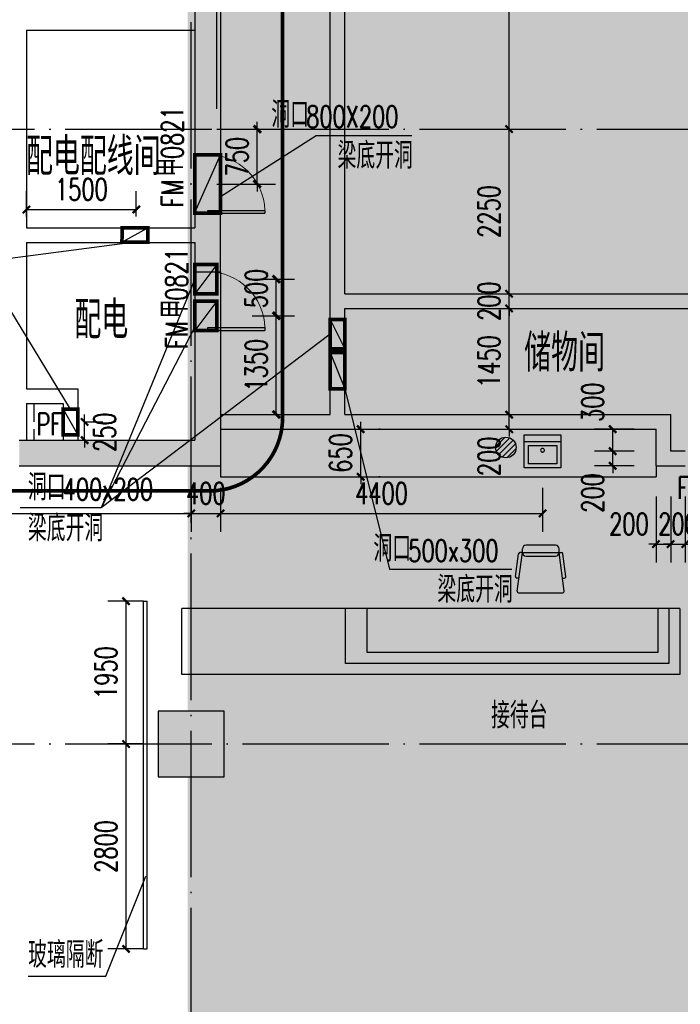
# Model space of a CAD drawing. Extents: x 797781 to 1255204, y 21234 to 1024248.
# Tile 154 of 256: x 952965 to 961990, y 184323 to 197774. Entities that reach past the tile are written whole.
import ezdxf

# ---------------------------------------------------------------- set-up
doc = ezdxf.new("R2010")
doc.units = 0
doc.header["$LTSCALE"] = 1000
doc.header["$MEASUREMENT"] = 0
for name, pattern in [('230303生产综合楼-平面图_t8$0$A40_001 核心筒$0$DASH', [0.35, 0.25, -0.1]), ('230303生产综合楼-平面图_t8$0$DOTE', [2.42, 2, -0.2, 0.02, -0.2]), ('230303生产综合楼-平面图_t8$0$建筑底图$0$DASH', [0.35, 0.25, -0.1]), ('__DASH', [0.35, 0.25, -0.1])]:
    doc.linetypes.add(name, pattern=pattern)
for name, color, linetype in [('.2023.03.07提建筑条件', 3, 'Continuous'), ('230303生产综合楼-平面图_t8$0$COLUMN', 40, 'Continuous'), ('230303生产综合楼-平面图_t8$0$DIM_LEAD', 3, 'Continuous'), ('230303生产综合楼-平面图_t8$0$DIM_SYMB', 3, 'Continuous'), ('230303生产综合楼-平面图_t8$0$DOOR_FIRE_TEXT', 7, 'Continuous'), ('230303生产综合楼-平面图_t8$0$DOTE', 1, '230303生产综合楼-平面图_t8$0$DOTE'), ('230303生产综合楼-平面图_t8$0$FF-fur（家具）', 8, 'Continuous'), ('230303生产综合楼-平面图_t8$0$FF-活动家具-JYZS', 34, 'Continuous'), ('230303生产综合楼-平面图_t8$0$H-楼板留洞', 6, 'Continuous'), ('230303生产综合楼-平面图_t8$0$PUB_DIM', 3, 'Continuous'), ('230303生产综合楼-平面图_t8$0$PUB_HATCH', 8, 'Continuous'), ('230303生产综合楼-平面图_t8$0$PUB_TEXT', 7, 'Continuous'), ('230303生产综合楼-平面图_t8$0$WALL', 40, 'Continuous'), ('230303生产综合楼-平面图_t8$0$家具', 8, 'Continuous'), ('230303生产综合楼-平面图_t8$0$条件', 7, 'Continuous'), ('230303生产综合楼-平面图_t8$0$板洞', 6, 'Continuous'), ('230303生产综合楼-平面图_t8$0$洁具', 6, 'Continuous'), ('230303生产综合楼-平面图_t8$0$通风', 7, 'Continuous'), ('DIM_LEAD', 3, 'Continuous'), ('DOOR_FIRE', 4, 'Continuous'), ('EQUIP_地漏', 7, 'Continuous'), ('PUB_DIM', 3, 'Continuous'), ('PUB_HATCH', 8, 'Continuous'), ('PUB_TEXT', 7, 'Continuous'), ('电气洞口', 6, 'Continuous')]:
    doc.layers.add(name, color=color, linetype=linetype)
doc.styles.add('230303生产综合楼-平面图_t8$0$_TCH_DIM', font='SIMPLEX', dxfattribs={"bigfont": 'GBCBIG'})
doc.styles.add('230303生产综合楼-平面图_T8$0$_TCH_DIM_T3', font='SIMPLEX', dxfattribs={"width": 0.705882, "bigfont": 'GBCBIG'})
doc.styles.add('230303生产综合楼-平面图_t8$0$_TCH_WINDOW', font='SIMPLEX', dxfattribs={"height": 3.5, "bigfont": 'GBCBIG'})
doc.styles.add('_TCH_DIM', font='SIMPLEX', dxfattribs={"bigfont": 'GBCBIG'})
doc.styles.add('_TCH_DIM_T3', font='SIMPLEX', dxfattribs={"width": 0.705882, "bigfont": 'GBCBIG'})
doc.dimstyles.new('230303生产综合楼-平面图_T8$0$_TCH_ARCH&&100', dxfattribs={"dimtxt": 297.5, "dimasz": 100, "dimexe": 250, "dimexo": 300, "dimgap": 126.25, "dimtad": 1, "dimdec": 0, "dimzin": 0, "dimdsep": 46, "dimtxsty": '230303生产综合楼-平面图_T8$0$_TCH_DIM_T3', "dimblk": '230303生产综合楼-平面图_t8$0$_ArchTick', "dimcen": 0.09, "dimclrt": 7, "dimazin": 2, "dimtfac": 1, "dimtdec": 0, "dimtix": 1, "dimtmove": 2, "dimatfit": 3, "dimfxl": 1, "dimtolj": 1, "dimtzin": 0, "dimarcsym": 0})
doc.dimstyles.new('_TCH_ARCH&&100', dxfattribs={"dimtxt": 297.5, "dimasz": 100, "dimexe": 250, "dimexo": 300, "dimgap": 126.25, "dimtad": 1, "dimdec": 0, "dimzin": 0, "dimdsep": 46, "dimtxsty": '_TCH_DIM_T3', "dimblk": 'ARCHTICK', "dimcen": 0.09, "dimclrt": 7, "dimazin": 2, "dimtfac": 1, "dimtdec": 0, "dimtix": 1, "dimtmove": 2, "dimatfit": 3, "dimfxl": 1, "dimtolj": 1, "dimtzin": 0, "dimarcsym": 0})

# ---------------------------------------------------------------- blocks, each defined once
blk = doc.blocks.new('_ArchTick')
at = {"color": 0, "linetype": 'ByBlock', "const_width": 0.4}
blk.add_lwpolyline([(-0.5, -0.5), (0.5, 0.5)], dxfattribs=at)
blk = doc.blocks.new('*D6751')
at = {"layer": 'Defpoints', "color": 0, "transparency": 16777216}
for p in [(1126955, 284872), (1127587, 284872), (1126955, 284372)]:
    blk.add_point(p, dxfattribs=at)
at = {"layer": 'PUB_DIM', "color": 0, "lineweight": -2, "transparency": 16777216}
for p, q in [((1127255, 284872), (1127837, 284872)), ((1127587, 284372), (1127587, 284872)), ((1127255, 284372), (1127837, 284372))]:
    blk.add_line(p, q, dxfattribs=at)
at = {"layer": 'PUB_DIM', "color": 0, "lineweight": -2, "transparency": 16777216, "xscale": 100, "yscale": 100, "zscale": 100}
for p, rotation in [((1127587, 284872), 90), ((1127587, 284372), 270)]:
    blk.add_blockref('_ArchTick', p, dxfattribs=dict(at, rotation=rotation))
at = {"layer": 'PUB_DIM', "color": 7, "transparency": 16777216, "insert": (1127312, 284744), "char_height": 297.5, "attachment_point": 5, "rotation": 90, "style": '_TCH_DIM_T3'}
blk.add_mtext('\\A1;500', dxfattribs=at)
blk = doc.blocks.new('*D6752')
at = {"layer": 'Defpoints', "color": 0, "transparency": 16777216}
for p in [(1126955, 284372), (1127587, 284372), (1126955, 283022)]:
    blk.add_point(p, dxfattribs=at)
at = {"layer": 'PUB_DIM', "color": 0, "lineweight": -2, "transparency": 16777216}
for p, q in [((1127255, 284372), (1127837, 284372)), ((1127587, 283022), (1127587, 284372)), ((1127255, 283022), (1127837, 283022))]:
    blk.add_line(p, q, dxfattribs=at)
at = {"layer": 'PUB_DIM', "color": 0, "lineweight": -2, "transparency": 16777216, "xscale": 100, "yscale": 100, "zscale": 100}
for p, rotation in [((1127587, 284372), 90), ((1127587, 283022), 270)]:
    blk.add_blockref('_ArchTick', p, dxfattribs=dict(at, rotation=rotation))
at = {"layer": 'PUB_DIM', "color": 7, "transparency": 16777216, "insert": (1127312, 283697), "char_height": 297.5, "attachment_point": 5, "rotation": 90, "style": '_TCH_DIM_T3'}
blk.add_mtext('\\A1;1350', dxfattribs=at)
blk = doc.blocks.new('*D6685')
at = {"layer": 'Defpoints', "color": 0, "transparency": 16777216}
for p in [(695150, 193056), (696002, 193056), (695150, 192306)]:
    blk.add_point(p, dxfattribs=at)
at = {"layer": 'PUB_DIM', "color": 0, "lineweight": -2, "transparency": 16777216}
for p, q in [((695450, 193056), (696252, 193056)), ((696002, 193056), (696002, 193156)), ((696002, 192306), (696002, 193056)), ((695450, 192306), (696252, 192306)), ((696002, 192306), (696002, 192206))]:
    blk.add_line(p, q, dxfattribs=at)
at = {"layer": 'PUB_DIM', "color": 0, "lineweight": -2, "transparency": 16777216, "xscale": 100, "yscale": 100, "zscale": 100}
for p, rotation in [((696002, 193056), 270), ((696002, 192306), 90)]:
    blk.add_blockref('_ArchTick', p, dxfattribs=dict(at, rotation=rotation))
at = {"layer": 'PUB_DIM', "color": 7, "transparency": 16777216, "insert": (695727, 192681), "char_height": 297.5, "attachment_point": 5, "rotation": 90, "style": '_TCH_DIM_T3'}
blk.add_mtext('\\A1;750', dxfattribs=at)
blk = doc.blocks.new('$TwtSys$00000141')
for p, q in [((-94.2, 7.7), (-10.1, 91.8)), ((-94.2, 7.7), (-10.1, 91.8)), ((-87.2, -35.1), (35.1, 87.2)), ((-87.2, -35.1), (35.1, 87.2)), ((-66.5, -66.5), (66.5, 66.5)), ((-66.5, -66.5), (66.5, 66.5)), ((-32.4, -87.1), (87.6, 32.9)), ((-32.4, -87.1), (87.6, 32.9)), ((11.4, -92.3), (92.3, -11.4)), ((11.4, -92.3), (92.3, -11.4))]:
    blk.add_line(p, q)
blk.add_circle((0, 0), 94)
blk.add_circle((0, 0), 94)
blk = doc.blocks.new('1FDL')
at = {"layer": 'EQUIP_地漏', "xscale": 1.5, "yscale": 1.5, "zscale": 1.5}
blk.add_blockref('$TwtSys$00000141', (710403, 99907), dxfattribs=at)
blk = doc.blocks.new('230303生产综合楼-平面图_t8$0$_ArchTick')
at = {"color": 0, "linetype": 'ByBlock', "const_width": 0.3}
blk.add_lwpolyline([(-0.5, -0.5), (0.5, 0.5)], dxfattribs=at)
blk = doc.blocks.new('*D6424')
at = {"layer": '230303生产综合楼-平面图_t8$0$PUB_DIM', "color": 0, "lineweight": -2, "transparency": 16777216}
for p, q in [((614858, -2170), (614858, -2070)), ((614858, -2420), (614858, -2170)), ((614864, -2170), (615108, -2170)), ((614858, -2420), (614858, -2520)), ((614864, -2420), (615108, -2420))]:
    blk.add_line(p, q, dxfattribs=at)
at = {"layer": 'Defpoints', "color": 0, "transparency": 16777216}
for p in [(614564, -2170), (614858, -2170), (614564, -2420)]:
    blk.add_point(p, dxfattribs=at)
at = {"layer": '230303生产综合楼-平面图_t8$0$PUB_DIM', "color": 0, "lineweight": -2, "transparency": 16777216, "xscale": 100, "yscale": 100, "zscale": 100}
for p, rotation in [((614858, -2170), 270), ((614858, -2420), 90)]:
    blk.add_blockref('230303生产综合楼-平面图_t8$0$_ArchTick', p, dxfattribs=dict(at, rotation=rotation))
at = {"layer": '230303生产综合楼-平面图_t8$0$PUB_DIM', "color": 7, "transparency": 16777216, "insert": (615133, -2311), "char_height": 297.5, "attachment_point": 5, "rotation": 90, "style": '230303生产综合楼-平面图_T8$0$_TCH_DIM_T3'}
blk.add_mtext('\\A1;250', dxfattribs=at)
blk = doc.blocks.new('*D6425')
at = {"layer": '230303生产综合楼-平面图_t8$0$PUB_DIM', "color": 0, "lineweight": -2, "transparency": 16777216}
for p, q in [((614064, 637), (614064, 981)), ((615564, 637), (615564, 981)), ((614064, 731), (615564, 731))]:
    blk.add_line(p, q, dxfattribs=at)
at = {"layer": 'Defpoints', "color": 0, "transparency": 16777216}
for p in [(615564, 731), (614064, 337), (615564, 337)]:
    blk.add_point(p, dxfattribs=at)
at = {"layer": '230303生产综合楼-平面图_t8$0$PUB_DIM', "color": 0, "lineweight": -2, "transparency": 16777216, "xscale": 100, "yscale": 100, "zscale": 100, "rotation": 180}
blk.add_blockref('230303生产综合楼-平面图_t8$0$_ArchTick', (614064, 731), dxfattribs=at)
at = {"layer": '230303生产综合楼-平面图_t8$0$PUB_DIM', "color": 0, "lineweight": -2, "transparency": 16777216, "xscale": 100, "yscale": 100, "zscale": 100}
blk.add_blockref('230303生产综合楼-平面图_t8$0$_ArchTick', (615564, 731), dxfattribs=at)
at = {"layer": '230303生产综合楼-平面图_t8$0$PUB_DIM', "color": 7, "transparency": 16777216, "insert": (614814, 1006), "char_height": 297.5, "attachment_point": 5, "style": '230303生产综合楼-平面图_T8$0$_TCH_DIM_T3'}
blk.add_mtext('\\A1;1500', dxfattribs=at)
blk = doc.blocks.new('230303生产综合楼-平面图_t8$0$tt')
at = {"layer": '230303生产综合楼-平面图_t8$0$FF-fur（家具）'}
for p, q in [((13462, 205965), (13062, 205965)), ((12917, 205538), (12959, 205848)), ((12940, 205338), (13012, 205865)), ((13012, 205865), (12979, 205865)), ((13012, 205865), (13012, 205915)), ((13012, 205865), (13512, 205865)), ((13012, 205865), (13012, 205865)), ((13012, 205865), (13012, 205865)), ((13062, 205815), (13462, 205815)), ((13512, 205865), (13512, 205915)), ((13584, 205338), (13512, 205865)), ((13512, 205865), (13512, 205865)), ((13512, 205865), (13545, 205865)), ((13607, 205538), (13565, 205848)), ((12964, 205515), (12936, 205515)), ((13559, 205515), (13587, 205515)), ((12960, 205315), (13564, 205315))]:
    blk.add_line(p, q, dxfattribs=at)
for centre, radius, start, end in [((13062, 205915), 50, 90, 180), ((13462, 205915), 50, 0, 90), ((12979, 205845), 20, 90, 172.2348), ((13062, 205865), 50, 180, 270), ((13462, 205865), 50, 270, 0), ((13545, 205845), 20, 7.7652, 90), ((12936, 205535), 20, 172.2348, 270), ((13587, 205535), 20, 270, 7.7652), ((12960, 205335), 20, 172.2348, 270), ((13564, 205335), 20, 270, 7.7652)]:
    blk.add_arc(centre, radius, start, end, dxfattribs=at)
blk = doc.blocks.new('230303生产综合楼-平面图_t8$0$1FJJ')
at = {"layer": '230303生产综合楼-平面图_t8$0$FF-活动家具-JYZS'}
for p, q in [((924861, -65563), (918061, -65563)), ((918061, -66463), (918061, -65563)), ((920593, -66163, 0), (920593, -65563, 0)), ((924561, -65563), (924561, -66163)), ((924861, -65563), (924861, -66463)), ((924561, -66163), (920593, -66163, 0)), ((924861, -66463), (918061, -66463))]:
    blk.add_line(p, q, dxfattribs=at)
at = {"layer": '230303生产综合楼-平面图_t8$0$FF-活动家具-JYZS', "linetype": '230303生产综合楼-平面图_t8$0$A40_001 核心筒$0$DASH', "ltscale": 50}
for p, q in [((920293, -66313, 0), (920293, -65563, 0)), ((924711, -65563), (924711, -66313)), ((924711, -66313), (920293, -66313, 0))]:
    blk.add_line(p, q, dxfattribs=at)
at = {"layer": '230303生产综合楼-平面图_t8$0$FF-活动家具-JYZS'}
blk.add_blockref('230303生产综合楼-平面图_t8$0$tt', (909700, -270661), dxfattribs=at)
blk = doc.blocks.new('$DorLib2D$00000001')
for p, q in [((0.45, 0.975), (0.5, 0.975)), ((0.45, 0), (0.45, 0.975)), ((0.5, 0), (0.5, 0.975)), ((0.5, 0), (0.45, 0))]:
    blk.add_line(p, q)
at = {"lineweight": 13}
blk.add_arc((0.475, 0), 0.975, 91.4693, 180, dxfattribs=at)
blk = doc.blocks.new('*D1148')
at = {"layer": '230303生产综合楼-平面图_t8$0$PUB_DIM', "color": 0, "lineweight": -2, "transparency": 16777216}
for p, q in [((957623, 192179), (957623, 192279)), ((957623, 191529), (957623, 192179)), ((957891, 192179), (957873, 192179)), ((957623, 191529), (957623, 191429)), ((957891, 191529), (957873, 191529))]:
    blk.add_line(p, q, dxfattribs=at)
at = {"layer": 'Defpoints', "color": 0, "transparency": 16777216}
for p in [(957591, 192179), (957623, 192179), (957591, 191529)]:
    blk.add_point(p, dxfattribs=at)
at = {"layer": '230303生产综合楼-平面图_t8$0$PUB_DIM', "color": 0, "lineweight": -2, "transparency": 16777216, "xscale": 100, "yscale": 100, "zscale": 100}
for p, rotation in [((957623, 192179), 270), ((957623, 191529), 90)]:
    blk.add_blockref('230303生产综合楼-平面图_t8$0$_ArchTick', p, dxfattribs=dict(at, rotation=rotation))
at = {"layer": '230303生产综合楼-平面图_t8$0$PUB_DIM', "color": 7, "transparency": 16777216, "insert": (957348, 191854), "char_height": 297.5, "attachment_point": 5, "rotation": 90, "style": '230303生产综合楼-平面图_T8$0$_TCH_DIM_T3'}
blk.add_mtext('\\A1;650', dxfattribs=at)
blk = doc.blocks.new('*D1245')
at = {"layer": '230303生产综合楼-平面图_t8$0$PUB_DIM', "color": 0, "lineweight": -2, "transparency": 16777216}
for p, q in [((961066, 191879), (961066, 191979)), ((961358, 191879), (960816, 191879)), ((961066, 191679), (961066, 191879)), ((961358, 191679), (960816, 191679)), ((961066, 191679), (961066, 191579))]:
    blk.add_line(p, q, dxfattribs=at)
at = {"layer": 'Defpoints', "color": 0, "transparency": 16777216}
for p in [(961066, 191879), (961658, 191879), (961658, 191679)]:
    blk.add_point(p, dxfattribs=at)
at = {"layer": '230303生产综合楼-平面图_t8$0$PUB_DIM', "color": 0, "lineweight": -2, "transparency": 16777216, "xscale": 100, "yscale": 100, "zscale": 100}
for p, rotation in [((961066, 191879), 270), ((961066, 191679), 90)]:
    blk.add_blockref('230303生产综合楼-平面图_t8$0$_ArchTick', p, dxfattribs=dict(at, rotation=rotation))
at = {"layer": '230303生产综合楼-平面图_t8$0$PUB_DIM', "color": 7, "transparency": 16777216, "insert": (960791, 191309), "char_height": 297.5, "attachment_point": 5, "rotation": 90, "style": '230303生产综合楼-平面图_T8$0$_TCH_DIM_T3'}
blk.add_mtext('\\A1;200', dxfattribs=at)
blk = doc.blocks.new('*D1246')
at = {"layer": '230303生产综合楼-平面图_t8$0$PUB_DIM', "color": 0, "lineweight": -2, "transparency": 16777216}
for p, q in [((961358, 192179), (960816, 192179)), ((961066, 191879), (961066, 192179)), ((961358, 191879), (960816, 191879))]:
    blk.add_line(p, q, dxfattribs=at)
at = {"layer": 'Defpoints', "color": 0, "transparency": 16777216}
for p in [(961066, 192179), (961658, 192179), (961658, 191879)]:
    blk.add_point(p, dxfattribs=at)
at = {"layer": '230303生产综合楼-平面图_t8$0$PUB_DIM', "color": 0, "lineweight": -2, "transparency": 16777216, "xscale": 100, "yscale": 100, "zscale": 100}
for p, rotation in [((961066, 192179), 90), ((961066, 191879), 270)]:
    blk.add_blockref('230303生产综合楼-平面图_t8$0$_ArchTick', p, dxfattribs=dict(at, rotation=rotation))
at = {"layer": '230303生产综合楼-平面图_t8$0$PUB_DIM', "color": 7, "transparency": 16777216, "insert": (960791, 192549), "char_height": 297.5, "attachment_point": 5, "rotation": 90, "style": '230303生产综合楼-平面图_T8$0$_TCH_DIM_T3'}
blk.add_mtext('\\A1;300', dxfattribs=at)
blk = doc.blocks.new('*D1247')
at = {"layer": '230303生产综合楼-平面图_t8$0$PUB_DIM', "color": 0, "lineweight": -2, "transparency": 16777216}
for p, q in [((961658, 191258), (961658, 190360)), ((961858, 191258), (961858, 190360)), ((961658, 190610), (961558, 190610)), ((961658, 190610), (961858, 190610)), ((961858, 190610), (961958, 190610))]:
    blk.add_line(p, q, dxfattribs=at)
at = {"layer": 'Defpoints', "color": 0, "transparency": 16777216}
for p in [(961658, 191558), (961858, 191558), (961858, 190610)]:
    blk.add_point(p, dxfattribs=at)
at = {"layer": '230303生产综合楼-平面图_t8$0$PUB_DIM', "color": 0, "lineweight": -2, "transparency": 16777216, "xscale": 100, "yscale": 100, "zscale": 100}
blk.add_blockref('230303生产综合楼-平面图_t8$0$_ArchTick', (961658, 190610), dxfattribs=at)
at = {"layer": '230303生产综合楼-平面图_t8$0$PUB_DIM', "color": 0, "lineweight": -2, "transparency": 16777216, "xscale": 100, "yscale": 100, "zscale": 100, "rotation": 180}
blk.add_blockref('230303生产综合楼-平面图_t8$0$_ArchTick', (961858, 190610), dxfattribs=at)
at = {"layer": '230303生产综合楼-平面图_t8$0$PUB_DIM', "color": 7, "transparency": 16777216, "insert": (961288, 190885), "char_height": 297.5, "attachment_point": 5, "style": '230303生产综合楼-平面图_T8$0$_TCH_DIM_T3'}
blk.add_mtext('\\A1;200', dxfattribs=at)
blk = doc.blocks.new('*D1248')
at = {"layer": '230303生产综合楼-平面图_t8$0$PUB_DIM', "color": 0, "lineweight": -2, "transparency": 16777216}
for p, q in [((961858, 191258), (961858, 190360)), ((962058, 191258), (962058, 190360)), ((961858, 190610), (961758, 190610)), ((961858, 190610), (962058, 190610)), ((962058, 190610), (962158, 190610))]:
    blk.add_line(p, q, dxfattribs=at)
at = {"layer": 'Defpoints', "color": 0, "transparency": 16777216}
for p in [(961858, 191558), (962058, 191558), (962058, 190610)]:
    blk.add_point(p, dxfattribs=at)
at = {"layer": '230303生产综合楼-平面图_t8$0$PUB_DIM', "color": 0, "lineweight": -2, "transparency": 16777216, "xscale": 100, "yscale": 100, "zscale": 100}
blk.add_blockref('230303生产综合楼-平面图_t8$0$_ArchTick', (961858, 190610), dxfattribs=at)
at = {"layer": '230303生产综合楼-平面图_t8$0$PUB_DIM', "color": 0, "lineweight": -2, "transparency": 16777216, "xscale": 100, "yscale": 100, "zscale": 100, "rotation": 180}
blk.add_blockref('230303生产综合楼-平面图_t8$0$_ArchTick', (962058, 190610), dxfattribs=at)
at = {"layer": '230303生产综合楼-平面图_t8$0$PUB_DIM', "color": 7, "transparency": 16777216, "insert": (961958, 190885), "char_height": 297.5, "attachment_point": 5, "style": '230303生产综合楼-平面图_T8$0$_TCH_DIM_T3'}
blk.add_mtext('\\A1;200', dxfattribs=at)
blk = doc.blocks.new('*D1251')
at = {"layer": '230303生产综合楼-平面图_t8$0$PUB_DIM', "color": 0, "lineweight": -2, "transparency": 16777216}
for p, q in [((954658, 187879), (954168, 187879)), ((954418, 185079), (954418, 187879)), ((954658, 185079), (954168, 185079))]:
    blk.add_line(p, q, dxfattribs=at)
at = {"layer": 'Defpoints', "color": 0, "transparency": 16777216}
for p in [(954418, 187879), (954958, 187879), (954958, 185079)]:
    blk.add_point(p, dxfattribs=at)
at = {"layer": '230303生产综合楼-平面图_t8$0$PUB_DIM', "color": 0, "lineweight": -2, "transparency": 16777216, "xscale": 100, "yscale": 100, "zscale": 100}
for p, rotation in [((954418, 187879), 90), ((954418, 185079), 270)]:
    blk.add_blockref('230303生产综合楼-平面图_t8$0$_ArchTick', p, dxfattribs=dict(at, rotation=rotation))
at = {"layer": '230303生产综合楼-平面图_t8$0$PUB_DIM', "color": 7, "transparency": 16777216, "insert": (954143, 186479), "char_height": 297.5, "attachment_point": 5, "rotation": 90, "style": '230303生产综合楼-平面图_T8$0$_TCH_DIM_T3'}
blk.add_mtext('\\A1;2800', dxfattribs=at)
blk = doc.blocks.new('*D1252')
at = {"layer": '230303生产综合楼-平面图_t8$0$PUB_DIM', "color": 0, "lineweight": -2, "transparency": 16777216}
for p, q in [((954658, 189829), (954168, 189829)), ((954418, 187879), (954418, 189829)), ((954658, 187879), (954168, 187879))]:
    blk.add_line(p, q, dxfattribs=at)
at = {"layer": 'Defpoints', "color": 0, "transparency": 16777216}
for p in [(954418, 189829), (954958, 189829), (954958, 187879)]:
    blk.add_point(p, dxfattribs=at)
at = {"layer": '230303生产综合楼-平面图_t8$0$PUB_DIM', "color": 0, "lineweight": -2, "transparency": 16777216, "xscale": 100, "yscale": 100, "zscale": 100}
for p, rotation in [((954418, 189829), 90), ((954418, 187879), 270)]:
    blk.add_blockref('230303生产综合楼-平面图_t8$0$_ArchTick', p, dxfattribs=dict(at, rotation=rotation))
at = {"layer": '230303生产综合楼-平面图_t8$0$PUB_DIM', "color": 7, "transparency": 16777216, "insert": (954143, 188854), "char_height": 297.5, "attachment_point": 5, "rotation": 90, "style": '230303生产综合楼-平面图_T8$0$_TCH_DIM_T3'}
blk.add_mtext('\\A1;1950', dxfattribs=at)
blk = doc.blocks.new('*D1255')
at = {"layer": '230303生产综合楼-平面图_t8$0$PUB_DIM', "color": 0, "lineweight": -2, "transparency": 16777216}
for p, q in [((959256, 192379), (959901, 192379)), ((959651, 192379), (959651, 192479)), ((959651, 192179), (959651, 192379)), ((959256, 192179), (959901, 192179)), ((959651, 192179), (959651, 192079))]:
    blk.add_line(p, q, dxfattribs=at)
at = {"layer": 'Defpoints', "color": 0, "transparency": 16777216}
for p in [(958956, 192379), (959651, 192379), (958956, 192179)]:
    blk.add_point(p, dxfattribs=at)
at = {"layer": '230303生产综合楼-平面图_t8$0$PUB_DIM', "color": 0, "lineweight": -2, "transparency": 16777216, "xscale": 100, "yscale": 100, "zscale": 100}
for p, rotation in [((959651, 192379), 270), ((959651, 192179), 90)]:
    blk.add_blockref('230303生产综合楼-平面图_t8$0$_ArchTick', p, dxfattribs=dict(at, rotation=rotation))
at = {"layer": '230303生产综合楼-平面图_t8$0$PUB_DIM', "color": 7, "transparency": 16777216, "insert": (959376, 191809), "char_height": 297.5, "attachment_point": 5, "rotation": 90, "style": '230303生产综合楼-平面图_T8$0$_TCH_DIM_T3'}
blk.add_mtext('\\A1;200', dxfattribs=at)
blk = doc.blocks.new('*D1256')
at = {"layer": '230303生产综合楼-平面图_t8$0$PUB_DIM', "color": 0, "lineweight": -2, "transparency": 16777216}
for p, q in [((959256, 193829), (959901, 193829)), ((959651, 192379), (959651, 193829)), ((959256, 192379), (959901, 192379))]:
    blk.add_line(p, q, dxfattribs=at)
at = {"layer": 'Defpoints', "color": 0, "transparency": 16777216}
for p in [(958956, 193829), (959651, 193829), (958956, 192379)]:
    blk.add_point(p, dxfattribs=at)
at = {"layer": '230303生产综合楼-平面图_t8$0$PUB_DIM', "color": 0, "lineweight": -2, "transparency": 16777216, "xscale": 100, "yscale": 100, "zscale": 100}
for p, rotation in [((959651, 193829), 90), ((959651, 192379), 270)]:
    blk.add_blockref('230303生产综合楼-平面图_t8$0$_ArchTick', p, dxfattribs=dict(at, rotation=rotation))
at = {"layer": '230303生产综合楼-平面图_t8$0$PUB_DIM', "color": 7, "transparency": 16777216, "insert": (959376, 193104), "char_height": 297.5, "attachment_point": 5, "rotation": 90, "style": '230303生产综合楼-平面图_T8$0$_TCH_DIM_T3'}
blk.add_mtext('\\A1;1450', dxfattribs=at)
blk = doc.blocks.new('*D1257')
at = {"layer": '230303生产综合楼-平面图_t8$0$PUB_DIM', "color": 0, "lineweight": -2, "transparency": 16777216}
for p, q in [((959651, 194029), (959651, 194129)), ((959256, 194029), (959901, 194029)), ((959651, 193829), (959651, 194029)), ((959256, 193829), (959901, 193829)), ((959651, 193829), (959651, 193729))]:
    blk.add_line(p, q, dxfattribs=at)
at = {"layer": 'Defpoints', "color": 0, "transparency": 16777216}
for p in [(958956, 194029), (959651, 194029), (958956, 193829)]:
    blk.add_point(p, dxfattribs=at)
at = {"layer": '230303生产综合楼-平面图_t8$0$PUB_DIM', "color": 0, "lineweight": -2, "transparency": 16777216, "xscale": 100, "yscale": 100, "zscale": 100}
for p, rotation in [((959651, 194029), 270), ((959651, 193829), 90)]:
    blk.add_blockref('230303生产综合楼-平面图_t8$0$_ArchTick', p, dxfattribs=dict(at, rotation=rotation))
at = {"layer": '230303生产综合楼-平面图_t8$0$PUB_DIM', "color": 7, "transparency": 16777216, "insert": (959376, 193929), "char_height": 297.5, "attachment_point": 5, "rotation": 90, "style": '230303生产综合楼-平面图_T8$0$_TCH_DIM_T3'}
blk.add_mtext('\\A1;200', dxfattribs=at)
blk = doc.blocks.new('*D1258')
at = {"layer": '230303生产综合楼-平面图_t8$0$PUB_DIM', "color": 0, "lineweight": -2, "transparency": 16777216}
for p, q in [((959256, 196279), (959901, 196279)), ((959651, 194029), (959651, 196279)), ((959256, 194029), (959901, 194029))]:
    blk.add_line(p, q, dxfattribs=at)
at = {"layer": 'Defpoints', "color": 0, "transparency": 16777216}
for p in [(958956, 196279), (959651, 196279), (958956, 194029)]:
    blk.add_point(p, dxfattribs=at)
at = {"layer": '230303生产综合楼-平面图_t8$0$PUB_DIM', "color": 0, "lineweight": -2, "transparency": 16777216, "xscale": 100, "yscale": 100, "zscale": 100}
for p, rotation in [((959651, 196279), 90), ((959651, 194029), 270)]:
    blk.add_blockref('230303生产综合楼-平面图_t8$0$_ArchTick', p, dxfattribs=dict(at, rotation=rotation))
at = {"layer": '230303生产综合楼-平面图_t8$0$PUB_DIM', "color": 7, "transparency": 16777216, "insert": (959376, 195154), "char_height": 297.5, "attachment_point": 5, "rotation": 90, "style": '230303生产综合楼-平面图_T8$0$_TCH_DIM_T3'}
blk.add_mtext('\\A1;2250', dxfattribs=at)
blk = doc.blocks.new('*D1259')
at = {"layer": '230303生产综合楼-平面图_t8$0$PUB_DIM', "color": 0, "lineweight": -2, "transparency": 16777216}
for p, q in [((959256, 200229), (959901, 200229)), ((959651, 196279), (959651, 200229)), ((959256, 196279), (959901, 196279))]:
    blk.add_line(p, q, dxfattribs=at)
at = {"layer": 'Defpoints', "color": 0, "transparency": 16777216}
for p in [(958956, 200229), (959651, 200229), (958956, 196279)]:
    blk.add_point(p, dxfattribs=at)
at = {"layer": '230303生产综合楼-平面图_t8$0$PUB_DIM', "color": 0, "lineweight": -2, "transparency": 16777216, "xscale": 100, "yscale": 100, "zscale": 100}
for p, rotation in [((959651, 200229), 90), ((959651, 196279), 270)]:
    blk.add_blockref('230303生产综合楼-平面图_t8$0$_ArchTick', p, dxfattribs=dict(at, rotation=rotation))
at = {"layer": '230303生产综合楼-平面图_t8$0$PUB_DIM', "color": 7, "transparency": 16777216, "insert": (959376, 198254), "char_height": 297.5, "attachment_point": 5, "rotation": 90, "style": '230303生产综合楼-平面图_T8$0$_TCH_DIM_T3'}
blk.add_mtext('\\A1;3950', dxfattribs=at)
blk = doc.blocks.new('*D1267')
at = {"layer": '230303生产综合楼-平面图_t8$0$PUB_DIM', "color": 0, "lineweight": -2, "transparency": 16777216}
for p, q in [((946908, 191379), (946908, 190778)), ((955308, 191379), (955308, 190778)), ((946908, 191028), (955308, 191028))]:
    blk.add_line(p, q, dxfattribs=at)
at = {"layer": 'Defpoints', "color": 0, "transparency": 16777216}
for p in [(946908, 191679), (955308, 191679), (955308, 191028)]:
    blk.add_point(p, dxfattribs=at)
at = {"layer": '230303生产综合楼-平面图_t8$0$PUB_DIM', "color": 0, "lineweight": -2, "transparency": 16777216, "xscale": 100, "yscale": 100, "zscale": 100, "rotation": 180}
blk.add_blockref('230303生产综合楼-平面图_t8$0$_ArchTick', (946908, 191028), dxfattribs=at)
at = {"layer": '230303生产综合楼-平面图_t8$0$PUB_DIM', "color": 0, "lineweight": -2, "transparency": 16777216, "xscale": 100, "yscale": 100, "zscale": 100}
blk.add_blockref('230303生产综合楼-平面图_t8$0$_ArchTick', (955308, 191028), dxfattribs=at)
at = {"layer": '230303生产综合楼-平面图_t8$0$PUB_DIM', "color": 7, "transparency": 16777216, "insert": (951108, 191303), "char_height": 297.5, "attachment_point": 5, "style": '230303生产综合楼-平面图_T8$0$_TCH_DIM_T3'}
blk.add_mtext('\\A1;8400', dxfattribs=at)
blk = doc.blocks.new('*D1268')
at = {"layer": '230303生产综合楼-平面图_t8$0$PUB_DIM', "color": 0, "lineweight": -2, "transparency": 16777216}
for p, q in [((955308, 191379), (955308, 190778)), ((955708, 191379), (955708, 190778)), ((955308, 191028), (955208, 191028)), ((955308, 191028), (955708, 191028)), ((955708, 191028), (955808, 191028))]:
    blk.add_line(p, q, dxfattribs=at)
at = {"layer": 'Defpoints', "color": 0, "transparency": 16777216}
for p in [(955308, 191679), (955708, 191679), (955708, 191028)]:
    blk.add_point(p, dxfattribs=at)
at = {"layer": '230303生产综合楼-平面图_t8$0$PUB_DIM', "color": 0, "lineweight": -2, "transparency": 16777216, "xscale": 100, "yscale": 100, "zscale": 100}
blk.add_blockref('230303生产综合楼-平面图_t8$0$_ArchTick', (955308, 191028), dxfattribs=at)
at = {"layer": '230303生产综合楼-平面图_t8$0$PUB_DIM', "color": 0, "lineweight": -2, "transparency": 16777216, "xscale": 100, "yscale": 100, "zscale": 100, "rotation": 180}
blk.add_blockref('230303生产综合楼-平面图_t8$0$_ArchTick', (955708, 191028), dxfattribs=at)
at = {"layer": '230303生产综合楼-平面图_t8$0$PUB_DIM', "color": 7, "transparency": 16777216, "insert": (955508, 191303), "char_height": 297.5, "attachment_point": 5, "style": '230303生产综合楼-平面图_T8$0$_TCH_DIM_T3'}
blk.add_mtext('\\A1;400', dxfattribs=at)
blk = doc.blocks.new('*D1269')
at = {"layer": '230303生产综合楼-平面图_t8$0$PUB_DIM', "color": 0, "lineweight": -2, "transparency": 16777216}
for p, q in [((955708, 191379), (955708, 190778)), ((960108, 191379), (960108, 190778)), ((955708, 191028), (960108, 191028))]:
    blk.add_line(p, q, dxfattribs=at)
at = {"layer": 'Defpoints', "color": 0, "transparency": 16777216}
for p in [(955708, 191679), (960108, 191679), (960108, 191028)]:
    blk.add_point(p, dxfattribs=at)
at = {"layer": '230303生产综合楼-平面图_t8$0$PUB_DIM', "color": 0, "lineweight": -2, "transparency": 16777216, "xscale": 100, "yscale": 100, "zscale": 100, "rotation": 180}
blk.add_blockref('230303生产综合楼-平面图_t8$0$_ArchTick', (955708, 191028), dxfattribs=at)
at = {"layer": '230303生产综合楼-平面图_t8$0$PUB_DIM', "color": 0, "lineweight": -2, "transparency": 16777216, "xscale": 100, "yscale": 100, "zscale": 100}
blk.add_blockref('230303生产综合楼-平面图_t8$0$_ArchTick', (960108, 191028), dxfattribs=at)
at = {"layer": '230303生产综合楼-平面图_t8$0$PUB_DIM', "color": 7, "transparency": 16777216, "insert": (957908, 191303), "char_height": 297.5, "attachment_point": 5, "style": '230303生产综合楼-平面图_T8$0$_TCH_DIM_T3'}
blk.add_mtext('\\A1;4400', dxfattribs=at)
blk = doc.blocks.new('230303生产综合楼-平面图_t8$0$$plan$00002761')
at = {"layer": '230303生产综合楼-平面图_t8$0$洁具'}
for p, q in [((-250, -93), (250, -93)), ((-197, -146), (-197, -397)), ((-197, -146), (197, -146)), ((2, -238), (0, -238)), ((197, -146), (197, -397)), ((197, -397), (-197, -397))]:
    blk.add_line(p, q, dxfattribs=at)
blk.add_lwpolyline([(250, -450), (-250, -450), (-250, 0), (250, 0)], close=True, dxfattribs=at)
blk.add_ellipse((0, -212), major_axis=(0, 26), ratio=0.9942, start_param=3.223903, end_param=9.424778, dxfattribs=at)
blk = doc.blocks.new('_FZH')
blk.add_lwpolyline([(-0.5, -0.5), (0.5, -0.5), (0.5, 0.5), (-0.5, 0.5)], close=True)
at = {"layer": 'PUB_HATCH'}
blk.add_solid([(-0.5, -0.5), (0.5, -0.5), (-0.5, 0.5), (0.5, 0.5)], dxfattribs=at)
blk = doc.blocks.new('1FQD')
at = {"layer": 'DIM_LEAD'}
for p, q in [((1126474.3, 284871.6), (1125194.3, 281745.6)), ((1126474.3, 284221.5), (1125194.3, 281745.6)), ((1128324.3, 284121.6), (1125194.3, 281745.6)), ((1128324.3, 284121.6), (1125194.3, 281745.6)), ((1128524.3, 283371.7), (1129132.6, 280907.4)), ((1128524.3, 283371.7), (1129132.6, 280907.4)), ((1128524.3, 283371.7), (1129132.6, 280907.4)), ((1128524.3, 283371.7), (1129132.6, 280907.4)), ((1125194.3, 281745.6), (1124087.6, 281745.6)), ((1129132.6, 280907.4), (1130804.9, 280907.4))]:
    blk.add_line(p, q, dxfattribs=at)
at = {"layer": '电气洞口', "color": 6, "lineweight": -2}
for p, q in [((1126774.3, 285071.6), (1126474.3, 284671.6)), ((1126774.3, 284571.6), (1126474.3, 284171.6)), ((1128324.3, 284321.6), (1128524.3, 283921.6)), ((1128324.3, 283871.6), (1128524.3, 283371.6))]:
    blk.add_line(p, q, dxfattribs=at)
at = {"layer": '电气洞口', "color": 6, "lineweight": -2, "const_width": 50}
for points in [[(1126474.3, 284671.6), (1126774.3, 284671.6), (1126774.3, 285071.6), (1126474.3, 285071.6)], [(1126474.3, 284171.6), (1126774.3, 284171.6), (1126774.3, 284571.6), (1126474.3, 284571.6)], [(1128324.3, 283921.6), (1128524.3, 283921.6), (1128524.3, 284321.6), (1128324.3, 284321.6)], [(1128324.3, 283371.6), (1128524.3, 283371.6), (1128524.3, 283871.6), (1128324.3, 283871.6)]]:
    blk.add_lwpolyline(points, close=True, dxfattribs=at)
at = {"layer": 'PUB_TEXT', "style": '_TCH_DIM'}
for s, p in [('洞口', (1124192.6, 281850.6)), ('梁底开洞', (1124192.6, 281290.6)), ('洞口', (1128913.3, 281012.4)), ('梁底开洞', (1129787.7, 280452.4))]:
    blk.add_text(s, height=357.45, dxfattribs=at).set_placement(p)
at = {"layer": 'PUB_TEXT', "style": '_TCH_DIM', "width": 0.705882}
for s, p in [('400x200', (1124669.2, 281850.6)), ('500x300', (1129389.9, 281012.4))]:
    blk.add_text(s, height=297.5, dxfattribs=at).set_placement(p)
at = {"layer": 'PUB_DIM'}
dim = blk.add_linear_dim(base=(1127586.9, 284871.6), p1=(1126955.4, 284371.6), p2=(1126955.4, 284871.6), angle=90, dimstyle='_TCH_ARCH&&100', dxfattribs=at)
dim.commit()
dim.dimension.update_dxf_attribs({"geometry": '*D6751', "text_midpoint": (1127311.9, 284743.6), "dimtype": 161})
dim = blk.add_aligned_dim(p1=(1126955.4, 283021.6), p2=(1126955.4, 284371.6), distance=-631.5, dimstyle='_TCH_ARCH&&100', dxfattribs=at)
dim.commit()
dim.dimension.update_dxf_attribs({"geometry": '*D6752', "text_midpoint": (1127311.9, 283696.6)})
blk = doc.blocks.new('1FRDQD')
at = {"layer": '.2023.03.07提建筑条件', "const_width": 50}
blk.add_lwpolyline([(695499.7, 191906.4), (695149.7, 191906.4), (695149.7, 192706.4), (695499.7, 192706.4)], close=True, dxfattribs=at)
at = {"layer": '.2023.03.07提建筑条件'}
blk.add_lwpolyline([(695149.7, 191917.1), (695499.7, 192706.4)], dxfattribs=at)
at = {"layer": 'DIM_LEAD'}
for p, q in [((695499.7, 192136.7), (696807.6, 192971)), ((696807.6, 192971), (698115.4, 192971))]:
    blk.add_line(p, q, dxfattribs=at)
at = {"layer": 'PUB_TEXT', "style": '_TCH_DIM'}
for s, p in [('洞口', (696193.8, 193076)), ('梁底开洞', (697098.2, 192516))]:
    blk.add_text(s, height=357.45, dxfattribs=at).set_placement(p)
at = {"layer": 'PUB_TEXT', "style": '_TCH_DIM', "width": 0.705882}
blk.add_text('800X200', height=297.5, dxfattribs=at).set_placement((696670.4, 193076))
at = {"layer": 'PUB_DIM'}
dim = blk.add_aligned_dim(p1=(695149.7, 192306.4), p2=(695149.7, 193056.4), distance=-852.6, dimstyle='_TCH_ARCH&&100', dxfattribs=at)
dim.commit()
dim.dimension.update_dxf_attribs({"geometry": '*D6685', "text_midpoint": (695727.3, 192681.4)})
blk = doc.blocks.new('230303生产综合楼-平面图_t8$0$2FND')
at = {"layer": '230303生产综合楼-平面图_t8$0$DIM_LEAD'}
for p in [(615544.2, 287), (615544.2, 287), (614664.3, -1995.3)]:
    blk.add_line(p, (613444.3, 9.7), dxfattribs=at)
at = {"layer": '230303生产综合楼-平面图_t8$0$条件', "color": 1}
for points in [[(615368.2, 287), (615720.1, 479.7)], [(614564.3, -1994.3), (614764.3, -2346.2)]]:
    blk.add_lwpolyline(points, dxfattribs=at)
at = {"layer": '230303生产综合楼-平面图_t8$0$通风', "color": 1, "const_width": 50}
for points in [[(615370.1, 479.7), (615720.1, 479.7), (615720.1, 287), (615368.2, 287), (615370.1, 479.7)], [(614764.3, -1996.2), (614764.3, -2346.2), (614564.3, -2346.2), (614564.3, -1994.3), (614764.3, -1996.2)]]:
    blk.add_lwpolyline(points, dxfattribs=at)
at = {"layer": '230303生产综合楼-平面图_t8$0$PUB_DIM'}
dim = blk.add_aligned_dim(p1=(614064.3, 337.4), p2=(615564.1, 337.4), distance=393.4, dimstyle='230303生产综合楼-平面图_T8$0$_TCH_ARCH&&100', dxfattribs=at)
dim.commit()
dim.dimension.update_dxf_attribs({"geometry": '*D6425', "text_midpoint": (614814.2, 1005.8)})
dim = blk.add_linear_dim(base=(614857.7, -2170.3), p1=(614564.3, -2420.3), p2=(614564.3, -2170.3), angle=90, dimstyle='230303生产综合楼-平面图_T8$0$_TCH_ARCH&&100', dxfattribs=at)
dim.commit()
dim.dimension.update_dxf_attribs({"geometry": '*D6424', "text_midpoint": (615132.7, -2311.2), "dimtype": 161})

msp = doc.modelspace()

# ---------------------------------------------------------------- hatches: boundary and pattern name
at = {"layer": '230303生产综合楼-平面图_t8$0$PUB_HATCH'}
for points in [[(955708, 199729.2), (955358, 199729.2), (955358, 197729.2), (955708, 197729.2)], [(955708, 197729.2), (955358, 197729.2), (955358, 195929.2), (955708, 195929.2)], [(955358, 193529.2), (955358, 192279.2), (955708, 192279.2), (955708, 193529.2)], [(955708, 192279.2), (955358, 192279.2), (955358, 192029.2), (955708, 191679.2)], [(952958, 192029.2), (952958, 191679.2), (953658, 191679.2), (953658, 192029.2)], [(953658, 192029.2), (953658, 191679.2), (955708, 191679.2), (955358, 192029.2)]]:
    msp.add_hatch(color=256, dxfattribs=at).paths.add_polyline_path(points)
at = {"layer": 'PUB_HATCH'}
h = msp.add_hatch(dxfattribs=at)
h.set_pattern_fill('DOTS', color=256, scale=150)
h.set_pattern_definition([(0, (0, 0), (119.0625, 238.125), [0, -238.125])])
h.paths.add_polyline_path([(955308, 181229.2), (963708, 181229.2), (963707.4, 204679.2), (955307.4, 204679.2)])

# ---------------------------------------------------------------- linework, layer by layer
at = {"color": 2, "linetype": '230303生产综合楼-平面图_t8$0$建筑底图$0$DASH', "const_width": 100}
msp.add_lwpolyline([(955308, 181229.2), (963708, 181229.2), (963707.4, 204679.2), (955307.4, 204679.2)], close=True, dxfattribs=at)
at = {"color": 6, "const_width": 50}
msp.add_lwpolyline([(956556.3, 192335.3, -0.4142136), (955556.3, 191335.3), (947056.3, 191335.3, -0.4142136), (946056.3, 192335.3), (946056.3, 200335.3, -0.4142136), (947056.3, 201335.3), (955556.3, 201335.3, -0.4142136), (956556.3, 200335.3)], format="xyb", close=True, dxfattribs=at)
at = {"layer": '230303生产综合楼-平面图_t8$0$DIM_SYMB'}
msp.add_lwpolyline([(953079.4, 184708), (954143, 184708), (954686.3, 186072.1)], dxfattribs=at)
at = {"layer": '230303生产综合楼-平面图_t8$0$DOTE'}
for p, q in [((955308, 176379.2), (955308, 219708)), ((895508, 196279.2), (989908, 196279.2)), ((895508, 187879.2), (989908, 187879.2))]:
    msp.add_line(p, q, dxfattribs=at)
at = {"layer": '230303生产综合楼-平面图_t8$0$H-楼板留洞', "linetype": '__DASH'}
msp.add_lwpolyline([(953158, 192529.2), (953158, 192029.2)], dxfattribs=at)
at = {"layer": '230303生产综合楼-平面图_t8$0$WALL'}
for p, q in [((955358, 199729.2), (955358, 197729.2)), ((955708, 199729.2), (955708, 197729.2)), ((957208, 193929.2), (957208, 199629.2)), ((957408, 194029.2), (957408, 199729.2)), ((953058, 197629.2), (953058, 194929.2)), ((953058, 197629.2), (955358, 197629.2)), ((955358, 197729.2), (955358, 195929.2)), ((955708, 197729.2), (955708, 195929.2)), ((955358, 195929.2), (955708, 195929.2)), ((955708, 195929.2), (955358, 195929.2)), ((955708, 195129.2), (955358, 195129.2)), ((955358, 195129.2), (955358, 194929.2)), ((955708, 194829.2), (955708, 195129.2)), ((953058, 194929.2), (955358, 194929.2)), ((955708, 194329.2), (955708, 194829.2)), ((953058, 194729.2), (953058, 192729.2)), ((953058, 194729.2), (955358, 194729.2)), ((955358, 194729.2), (955358, 194329.2)), ((955358, 194329.2), (955708, 194329.2)), ((957408, 194029.2), (963458, 194029.2)), ((957208, 192379.2), (957208, 193929.2)), ((957408, 193829.2), (963358, 193829.2)), ((957408, 192379.2), (957408, 193829.2)), ((955358, 193529.2), (955708, 193529.2)), ((955358, 193529.2), (955358, 192279.2)), ((955708, 193529.2), (955358, 193529.2)), ((955708, 193529.2), (955708, 192279.2)), ((953058, 192729.2), (953758, 192729.2)), ((953758, 192729.2), (953758, 192029.2)), ((953058, 192529.2), (953058, 192029.2)), ((953058, 192529.2), (953558, 192529.2)), ((953558, 192529.2), (953558, 192029.2)), ((955708, 192379.2), (957208, 192379.2)), ((957408, 192379.2), (961858, 192379.2)), ((961858, 191879.2), (961858, 192379.2)), ((955358, 192279.2), (955358, 192029.2)), ((955708, 192279.2), (955708, 191679.2)), ((955708, 192179.2), (957308, 192179.2)), ((957308, 192179.2), (961658, 192179.2)), ((961658, 191679.2), (961658, 192179.2)), ((952958, 192029.2), (953658, 192029.2)), ((953658, 192029.2), (955358, 192029.2)), ((962058, 191879.2), (961858, 191879.2)), ((952958, 191679.2), (953658, 191679.2)), ((953658, 191679.2), (955708, 191679.2)), ((961658, 191679.2), (962058, 191679.2))]:
    msp.add_line(p, q, dxfattribs=at)
at = {"layer": '230303生产综合楼-平面图_t8$0$WALL', "color": 4}
for p, q in [((954658, 185079.2), (954658, 189829.2)), ((954658, 189829.2), (954708, 189829.2)), ((954708, 185079.2), (954708, 189829.2)), ((954658, 185079.2), (954708, 185079.2))]:
    msp.add_line(p, q, dxfattribs=at)
at = {"layer": '230303生产综合楼-平面图_t8$0$家具'}
msp.add_line((955658, 196554.2), (955658, 198154.2), dxfattribs=at)
at = {"layer": '230303生产综合楼-平面图_t8$0$板洞'}
for points in [[(955708, 191679.2), (955708, 191529.2), (961658, 191529.2)], [(961658, 191679.2), (961658, 191529.2)]]:
    msp.add_lwpolyline(points, dxfattribs=at)
at = {"layer": 'DOOR_FIRE'}
for p, q in [((955358, 195929.2), (955358, 195129.2)), ((955708, 195929.2), (955708, 195129.2)), ((955358, 194329.2), (955358, 193529.2)), ((955708, 194329.2), (955708, 193529.2))]:
    msp.add_line(p, q, dxfattribs=at)

# ---------------------------------------------------------------- block references
for name, p in [('230303生产综合楼-平面图_t8$0$2FND', (338993.7, 194449.5)), ('1FRDQD', (260208.3, 3222.8)), ('230303生产综合楼-平面图_t8$0$1FJJ', (37120.4, 255291.8)), ('1FDL', (249203.4, 92022.4)), ('1FQD', (-171116.3, -90642.4)), ('230303生产综合楼-平面图_t8$0$$plan$00002761', (960107.6, 192103.3))]:
    msp.add_blockref(name, p)
at = {"layer": '230303生产综合楼-平面图_t8$0$COLUMN', "xscale": 900, "yscale": 900, "zscale": 900, "rotation": 270}
msp.add_blockref('_FZH', (955308, 187879.2), dxfattribs=at)
at = {"layer": 'DOOR_FIRE', "xscale": 800, "yscale": 800, "zscale": 350}
for p, rotation in [((955533, 195529.2), 270), ((955533, 193929.2), 269.9999999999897)]:
    msp.add_blockref('$DorLib2D$00000001', p, dxfattribs=dict(at, rotation=rotation))

# ---------------------------------------------------------------- texts
at = {"layer": '230303生产综合楼-平面图_t8$0$DOOR_FIRE_TEXT', "style": '230303生产综合楼-平面图_t8$0$_TCH_WINDOW', "width": 0.705882}
for s, p in [('0821', (955197.7, 195869)), ('FM', (955197.7, 195210.7)), ('0821', (955258, 193933.3)), ('FM', (955258, 193275))]:
    msp.add_text(s, height=297.5, rotation=90, dxfattribs=at).set_placement(p)
at = {"layer": '230303生产综合楼-平面图_t8$0$DOOR_FIRE_TEXT', "style": '230303生产综合楼-平面图_t8$0$_TCH_WINDOW'}
for p in [(955197.7, 195630.7), (955258, 193695)]:
    msp.add_text('甲', height=357.4, rotation=90, dxfattribs=at).set_placement(p)
at = {"layer": '230303生产综合楼-平面图_t8$0$DOOR_FIRE_TEXT', "style": '230303生产综合楼-平面图_t8$0$_TCH_WINDOW', "width": 0.705882}
msp.add_text('FM', height=297.5, dxfattribs=at).set_placement((961948.9, 191229.2))
at = {"layer": '230303生产综合楼-平面图_t8$0$PUB_TEXT', "style": '230303生产综合楼-平面图_t8$0$_TCH_DIM'}
for s, height, p in [('配电配线间', 510.64, (953051.6, 195650.2)), ('配电', 510.64, (953712.2, 193416.3)), ('储物间', 510.64, (959856.8, 192965.4)), ('接待台', 357.45, (959404.7, 188090.1)), ('玻璃隔断', 357.45, (953079.4, 184820.5))]:
    msp.add_text(s, height=height, dxfattribs=at).set_placement(p)
at = {"layer": '230303生产综合楼-平面图_t8$0$PUB_TEXT', "style": '230303生产综合楼-平面图_t8$0$_TCH_DIM', "width": 0.705882}
msp.add_text('PF', height=297.5, dxfattribs=at).set_placement((953194.4, 192099.4))

# ---------------------------------------------------------------- dimensions: what is measured, and where the dimension line sits
at = {"layer": '230303生产综合楼-平面图_t8$0$PUB_DIM'}
for p1, p2, distance, picture, middle in [((958956, 196279.2), (958956, 200229.2), -695.1, '*D1259', (959376.2, 198254.2)), ((958956, 194029.2), (958956, 196279.2), -695.1, '*D1258', (959376.2, 195154.2)), ((958956, 193829.2), (958956, 194029.2), -695.1, '*D1257', (959376.2, 193929.2)), ((958956, 192379.2), (958956, 193829.2), -695.1, '*D1256', (959376.2, 193104.2)), ((957591.5, 191529.2), (957591.5, 192179.2), -31.5, '*D1148', (957348, 191854.2)), ((946908, 191679.2), (955308, 191679.2), -650.8, '*D1267', (951108, 191303.4)), ((955308, 191679.2), (955708, 191679.2), -650.8, '*D1268', (955508, 191303.4)), ((955708, 191679.2), (960107.6, 191679.2), -650.8, '*D1269', (957907.8, 191303.4)), ((961858, 191558), (962058, 191558), -947.6, '*D1248', (961958, 190885.4)), ((954958, 187879.2), (954958, 189829.2), 540.1, '*D1252', (954142.9, 188854.2)), ((954958, 185079.2), (954958, 187879.2), 540.1, '*D1251', (954142.9, 186479.2))]:
    dim = msp.add_aligned_dim(p1=p1, p2=p2, distance=distance, dimstyle='230303生产综合楼-平面图_T8$0$_TCH_ARCH&&100', dxfattribs=at)
    dim.commit()
    dim.dimension.update_dxf_attribs({"geometry": picture, "text_midpoint": middle})
for base, p1, p2, angle, picture, middle in [((961066.3, 192179.2), (961658, 191879.2), (961658, 192179.2), 90, '*D1246', (960791.3, 192549.2)), ((959651.2, 192379.2), (958956, 192179.2), (958956, 192379.2), 90, '*D1255', (959376.2, 191809.2)), ((961066.3, 191879.2), (961658, 191679.2), (961658, 191879.2), 90, '*D1245', (960791.3, 191309.2)), ((961858, 190610.4), (961658, 191558), (961858, 191558), 0, '*D1247', (961288, 190885.4))]:
    dim = msp.add_linear_dim(base=base, p1=p1, p2=p2, angle=angle, dimstyle='230303生产综合楼-平面图_T8$0$_TCH_ARCH&&100', dxfattribs=at)
    dim.commit()
    dim.dimension.update_dxf_attribs({"geometry": picture, "text_midpoint": middle, "dimtype": 161})

doc.saveas('drawing.dxf')
